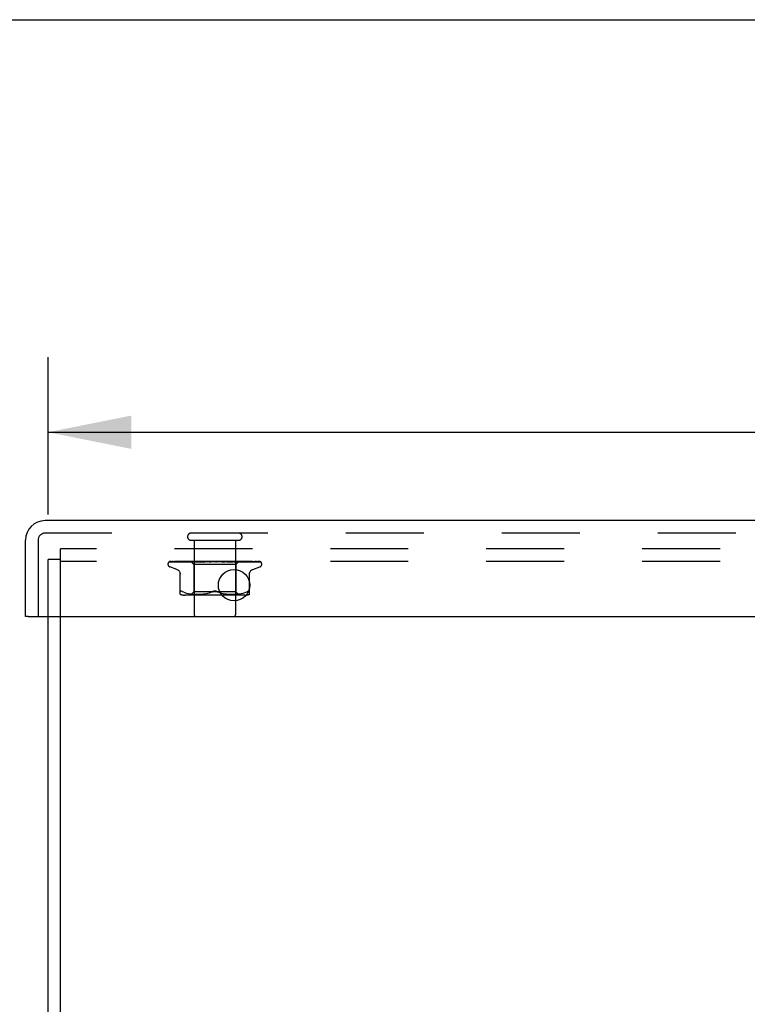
# Model space of a CAD drawing. Header units: inches. Extents: x 0 to 85, y 0 to 55.
# Tile 43 of 55: x 61.4 to 65.8, y 49.1 to 55. Entities that reach past the tile are written whole.
import ezdxf

# ---------------------------------------------------------------- set-up
doc = ezdxf.new("R2010")
doc.units = ezdxf.units.IN
doc.header["$LTSCALE"] = 4.675
doc.header["$MEASUREMENT"] = 0
doc.linetypes.add('HIDDEN', pattern=[0.2, 0.1, -0.1])
doc.layers.get('0').update_dxf_attribs({"linetype": 'CONTINUOUS'})
for name, color, linetype in [('DEFAULT_2', 8, 'HIDDEN'), ('DIMENSIONS', 7, 'CONTINUOUS'), ('FRONT_COVER', 7, 'CONTINUOUS')]:
    doc.layers.add(name, color=color, linetype=linetype)
doc.styles.get("Standard").update_dxf_attribs({"font": 'arial.ttf'})
doc.dimstyles.new('DIMSTYLE_1', dxfattribs={"dimtxt": 0.375, "dimasz": 0.5, "dimexe": 0.09, "dimexo": 0.07, "dimgap": 0.0375, "dimtad": 0, "dimtih": 1, "dimtoh": 1, "dimzin": 4, "dimdsep": 46, "dimtxsty": 'Standard', "dimblk": '_FILLED', "dimblk1": '_FILLED', "dimblk2": '_FILLED', "dimcen": 0.09, "dimadec": 3, "dimazin": 1, "dimtfac": 1, "dimtdec": 3, "dimtofl": 0, "dimtmove": 0, "dimatfit": 3, "dimldrblk": '_FILLED', "dimfxl": 0, "dimtolj": 1, "dimtzin": 4, "dimarcsym": 0})

# ---------------------------------------------------------------- blocks, each defined once
blk = doc.blocks.new('_FILLED')
at = {"color": 0, "linetype": 'ByBlock'}
blk.add_solid([(0, 0), (-1, 0.2), (-1, -0.2)], dxfattribs=at)
blk = doc.blocks.new('*D1')
at = {"layer": 'DIMENSIONS', "color": 2, "linetype": 'Continuous'}
for p, q in [((61.5824, 52.031), (61.5824, 52.9747)), ((81.5824, 52.031), (81.5824, 52.9747)), ((61.5824, 52.5247), (70.7397, 52.5247)), ((81.5824, 52.5247), (72.4251, 52.5247))]:
    blk.add_line(p, q, dxfattribs=at)
at = {"layer": 'DIMENSIONS', "color": 2, "linetype": 'Continuous', "xscale": 0.5, "yscale": 0.5, "zscale": 0.5, "rotation": 180}
blk.add_blockref('_FILLED', (61.5824, 52.5247), dxfattribs=at)
at = {"layer": 'DIMENSIONS', "color": 2, "linetype": 'Continuous', "xscale": 0.5, "yscale": 0.5, "zscale": 0.5}
blk.add_blockref('_FILLED', (81.5824, 52.5247), dxfattribs=at)
at = {"layer": 'DIMENSIONS', "color": 2, "linetype": 'Continuous', "insert": (71.5824, 52.7122), "char_height": 0.375, "width": 1.310409, "attachment_point": 2, "line_spacing_factor": 0.9}
blk.add_mtext('20.00', dxfattribs=at)

msp = doc.modelspace()

# ---------------------------------------------------------------- linework, layer by layer
at = {"color": 7, "linetype": 'Continuous'}
msp.add_line((0, 55), (85, 55), dxfattribs=at)
at = {"color": 3, "linetype": 'Continuous'}
for p, q in [((61.5824, 41.887042), (61.5824, 51.419042)), ((61.6574, 41.824042), (61.6574, 51.419042))]:
    msp.add_line(p, q, dxfattribs=at)
at = {"layer": 'DEFAULT_2', "color": 8, "linetype": 'HIDDEN'}
for p, q in [((61.6574, 51.419042), (61.6574, 51.824042)), ((81.5074, 51.824042), (61.6574, 51.824042)), ((61.5824, 51.419042), (61.5824, 51.761042)), ((61.6574, 51.761042), (61.5824, 51.761042)), ((81.5074, 51.749042), (61.6574, 51.749042))]:
    msp.add_line(p, q, dxfattribs=at)
at = {"layer": 'FRONT_COVER', "color": 3, "linetype": 'Continuous'}
for p, q in [((81.6004, 51.994042), (61.5644, 51.994042)), ((61.4474, 51.419042), (61.4474, 51.877042)), ((61.4624, 51.419042), (81.7024, 51.419042))]:
    msp.add_line(p, q, dxfattribs=at)
at = {"layer": 'FRONT_COVER', "color": 8, "linetype": 'HIDDEN'}
for p, q in [((61.5224, 51.877042), (61.5224, 51.419042)), ((81.6004, 51.919042), (61.5644, 51.919042)), ((62.4404, 51.876042), (62.7244, 51.876042)), ((62.4584, 51.876042), (62.4584, 51.429042)), ((62.7064, 51.876042), (62.7064, 51.429042)), ((62.30115, 51.732545), (62.30115, 51.733375)), ((62.310769, 51.746399), (62.356926, 51.747073)), ((62.311368, 51.746399), (62.379449, 51.747399)), ((62.354408, 51.701491), (62.312116, 51.716884)), ((62.312192, 51.749042), (62.58674, 51.749042)), ((62.319994, 51.746399), (62.386505, 51.747399)), ((62.321769, 51.746399), (62.407918, 51.747708)), ((62.341599, 51.746399), (62.402024, 51.747399)), ((62.357309, 51.747073), (62.421516, 51.748001)), ((62.366155, 51.746394), (62.366249, 51.7464)), ((62.366245, 51.746399), (62.421371, 51.747399)), ((62.370141, 51.746399), (62.423227, 51.7474)), ((62.379734, 51.747399), (62.43956, 51.748255)), ((62.388498, 51.749042), (62.382837, 51.748422)), ((62.401604, 51.7464), (62.488319, 51.748256)), ((62.40174, 51.746409), (62.401609, 51.7464)), ((62.402024, 51.747399), (62.455028, 51.748256)), ((62.406371, 51.7464), (62.450197, 51.7474)), ((62.407334, 51.747708), (62.444677, 51.748255)), ((62.407918, 51.747708), (62.44483, 51.748255)), ((62.421371, 51.747399), (62.469503, 51.748256)), ((62.421634, 51.748001), (62.439611, 51.748255)), ((62.423227, 51.7474), (62.469839, 51.748256)), ((62.438149, 51.749042), (62.45715, 51.730041)), ((62.439612, 51.748255), (62.439536, 51.748279)), ((62.43956, 51.748255), (62.439587, 51.748279)), ((62.443522, 51.746401), (62.510559, 51.748257)), ((62.443776, 51.746417), (62.443526, 51.746401)), ((62.447121, 51.746741), (62.443782, 51.746417)), ((62.444831, 51.748255), (62.444649, 51.748279)), ((62.444678, 51.748255), (62.4448, 51.748279)), ((62.456311, 51.747616), (62.447121, 51.746741)), ((62.448991, 51.746401), (62.471131, 51.747076)), ((62.450197, 51.7474), (62.488733, 51.748256)), ((62.455029, 51.748255), (62.45474, 51.748279)), ((62.45478, 51.748255), (62.454986, 51.748279)), ((62.465129, 51.748434), (62.456311, 51.747616)), ((62.45715, 51.730041), (62.45715, 51.567018)), ((62.70765, 51.730041), (62.45715, 51.730041)), ((62.463582, 51.749042), (62.469445, 51.748279)), ((62.471859, 51.749042), (62.465129, 51.748434)), ((62.46984, 51.748255), (62.469445, 51.748279)), ((62.469503, 51.748255), (62.469777, 51.748279)), ((62.474896, 51.749042), (62.469777, 51.748279)), ((62.471131, 51.747076), (62.492355, 51.74771)), ((62.48121, 51.749042), (62.488232, 51.748279)), ((62.488733, 51.748256), (62.488232, 51.748279)), ((62.488319, 51.748257), (62.488638, 51.748279)), ((62.495041, 51.749042), (62.488638, 51.748279)), ((62.490771, 51.746421), (62.490507, 51.746404)), ((62.490511, 51.746404), (62.535446, 51.74826)), ((62.490799, 51.746423), (62.504587, 51.747659)), ((62.492355, 51.74771), (62.511037, 51.748257)), ((62.496503, 51.746406), (62.510548, 51.74708)), ((62.502495, 51.749042), (62.510423, 51.748279)), ((62.504587, 51.747659), (62.516728, 51.74873)), ((62.510664, 51.748261), (62.510423, 51.748279)), ((62.510548, 51.74708), (62.524057, 51.747714)), ((62.510559, 51.748257), (62.510889, 51.748279)), ((62.511037, 51.748258), (62.510664, 51.748261)), ((62.518344, 51.749042), (62.510889, 51.748279)), ((62.516728, 51.74873), (62.520312, 51.749042)), ((62.524057, 51.747714), (62.535983, 51.748261)), ((62.526667, 51.749042), (62.535215, 51.748279)), ((62.535446, 51.74826), (62.535723, 51.748279)), ((62.543962, 51.749042), (62.535724, 51.748279)), ((62.541032, 51.746423), (62.57097, 51.749042)), ((62.547503, 51.746448), (62.552901, 51.747116)), ((62.552854, 51.749042), (62.561713, 51.748279)), ((62.552901, 51.747116), (62.558188, 51.747748)), ((62.558188, 51.747748), (62.56293, 51.748293)), ((62.580109, 51.749042), (62.588959, 51.748279)), ((62.585928, 51.749042), (62.586304, 51.748848)), ((62.587729, 51.748258), (62.587609, 51.748368)), ((62.587813, 51.748182), (62.587729, 51.748258)), ((62.587861, 51.74814), (62.587813, 51.748182)), ((62.587975, 51.748041), (62.587915, 51.748093)), ((62.588679, 51.747503), (62.588695, 51.747492)), ((62.59839, 51.749042), (62.589496, 51.748279)), ((62.592595, 51.749042), (62.852436, 51.749042)), ((62.607447, 51.749042), (62.615967, 51.748279)), ((62.615584, 51.748267), (62.623952, 51.747722)), ((62.616164, 51.748264), (62.615967, 51.748279)), ((62.616164, 51.748264), (62.649385, 51.746408)), ((62.625233, 51.749042), (62.616489, 51.748279)), ((62.649186, 51.746423), (62.619326, 51.749042)), ((62.623952, 51.747722), (62.633399, 51.747087)), ((62.633399, 51.747087), (62.643182, 51.746414)), ((62.633879, 51.749042), (62.641762, 51.748279)), ((62.64157, 51.748258), (62.642251, 51.748279)), ((62.64157, 51.748259), (62.656945, 51.747712)), ((62.642078, 51.748258), (62.641762, 51.748279)), ((62.642078, 51.748258), (62.698318, 51.746402)), ((62.650527, 51.749042), (62.642251, 51.748279)), ((62.649395, 51.746408), (62.649195, 51.746422)), ((62.656945, 51.747712), (62.674391, 51.747077)), ((62.658451, 51.749042), (62.665412, 51.748279)), ((62.665294, 51.748256), (62.66585, 51.748279)), ((62.665294, 51.748257), (62.699249, 51.747401)), ((62.665741, 51.748256), (62.665412, 51.748279)), ((62.665742, 51.748257), (62.742967, 51.7464)), ((62.673359, 51.749042), (62.66585, 51.748279)), ((62.675977, 51.748435), (62.669109, 51.749042)), ((62.674391, 51.747077), (62.692566, 51.746403)), ((62.689753, 51.747187), (62.675977, 51.748435)), ((62.680274, 51.749042), (62.686061, 51.748279)), ((62.685984, 51.748256), (62.686432, 51.748279)), ((62.685985, 51.748256), (62.728752, 51.7474)), ((62.686361, 51.748256), (62.686061, 51.748279)), ((62.692904, 51.749042), (62.686432, 51.748279)), ((62.69804, 51.74642), (62.689753, 51.747187)), ((62.698327, 51.746402), (62.698045, 51.746419)), ((62.69856, 51.749042), (62.700823, 51.748659)), ((62.700823, 51.748659), (62.702964, 51.748279)), ((62.702912, 51.748255), (62.703254, 51.748279)), ((62.702913, 51.748256), (62.752947, 51.7474)), ((62.703206, 51.748255), (62.702964, 51.748279)), ((62.705906, 51.748659), (62.703255, 51.748279)), ((62.708454, 51.749042), (62.705906, 51.748659)), ((62.725891, 51.748282), (62.70765, 51.730041)), ((62.70765, 51.730041), (62.70765, 51.567018)), ((62.715473, 51.748255), (62.715709, 51.748279)), ((62.715675, 51.748255), (62.715509, 51.748279)), ((62.715676, 51.748256), (62.772082, 51.747399)), ((62.722313, 51.748432), (62.715776, 51.749042)), ((62.7308, 51.747613), (62.722313, 51.748432)), ((62.723217, 51.748255), (62.723345, 51.748279)), ((62.723217, 51.748255), (62.78273, 51.747399)), ((62.723319, 51.748255), (62.723243, 51.748279)), ((62.726612, 51.749042), (62.725864, 51.748255)), ((62.725864, 51.748255), (62.72587, 51.748261)), ((62.725864, 51.748255), (62.808707, 51.747073)), ((62.72587, 51.748261), (62.725887, 51.748279)), ((62.728752, 51.7474), (62.777429, 51.746399)), ((62.742963, 51.746401), (62.74276, 51.746414)), ((62.752947, 51.7474), (62.809961, 51.746399)), ((62.772082, 51.747399), (62.836599, 51.746399)), ((62.781734, 51.746404), (62.775094, 51.747174)), ((62.781775, 51.7464), (62.781743, 51.746403)), ((62.782163, 51.747399), (62.849441, 51.746399)), ((62.809962, 51.7464), (62.810192, 51.746382)), ((62.810392, 51.701491), (62.852683, 51.716884)), ((62.813364, 51.7464), (62.813475, 51.746395)), ((62.813475, 51.746395), (62.81362, 51.746381)), ((62.859135, 51.744724), (62.85908, 51.744777)), ((62.86365, 51.732545), (62.86365, 51.733375)), ((62.374066, 51.552534), (62.374066, 51.681756)), ((62.790733, 51.552534), (62.790733, 51.681756)), ((62.397112, 51.564347), (62.38865, 51.567953)), ((62.397082, 51.564357), (62.405972, 51.561282)), ((62.761992, 51.547018), (62.402807, 51.547018)), ((62.405924, 51.561297), (62.415329, 51.558773)), ((62.415277, 51.558786), (62.424885, 51.556771)), ((62.424834, 51.55678), (62.434421, 51.555259)), ((62.434371, 51.555266), (62.44379, 51.554155)), ((62.45715, 51.567018), (62.43715, 51.547018)), ((62.443735, 51.554161), (62.452717, 51.553391)), ((62.452635, 51.553396), (62.461368, 51.552907)), ((62.5824, 51.567018), (62.45715, 51.567018)), ((62.461253, 51.552913), (62.469749, 51.552622)), ((62.469605, 51.552625), (62.47806, 51.552539)), ((62.47789, 51.552539), (62.486486, 51.552619)), ((62.486297, 51.552615), (62.495074, 51.552906)), ((62.494875, 51.552898), (62.50396, 51.55341)), ((62.503765, 51.553396), (62.513058, 51.554194)), ((62.512877, 51.554176), (62.522371, 51.555302)), ((62.522217, 51.555281), (62.531762, 51.556804)), ((62.531642, 51.556782), (62.541143, 51.558767)), ((62.541059, 51.558748), (62.550366, 51.561243)), ((62.550318, 51.561229), (62.559236, 51.564314)), ((62.559215, 51.564306), (62.567816, 51.567953)), ((62.70765, 51.567018), (62.5824, 51.567018)), ((62.605585, 51.564306), (62.596983, 51.567953)), ((62.614433, 51.561243), (62.62374, 51.558748)), ((62.623657, 51.558767), (62.633158, 51.556782)), ((62.633037, 51.556804), (62.642582, 51.555281)), ((62.642428, 51.555302), (62.651922, 51.554176)), ((62.651742, 51.554194), (62.661035, 51.553396)), ((62.660839, 51.55341), (62.669924, 51.552898)), ((62.669726, 51.552906), (62.678502, 51.552615)), ((62.678313, 51.552619), (62.686909, 51.552539)), ((62.686739, 51.552539), (62.695195, 51.552625)), ((62.69505, 51.552622), (62.703547, 51.552913)), ((62.703432, 51.552907), (62.712164, 51.553396)), ((62.70765, 51.567018), (62.72765, 51.547018)), ((62.712082, 51.553391), (62.721065, 51.554161)), ((62.721009, 51.554155), (62.730428, 51.555266)), ((62.730378, 51.555259), (62.739966, 51.55678)), ((62.739915, 51.556771), (62.749522, 51.558786)), ((62.74947, 51.558773), (62.758876, 51.561297)), ((62.758828, 51.561282), (62.767717, 51.564357)), ((62.767688, 51.564347), (62.77615, 51.567953)), ((62.77615, 51.567953), (62.778908, 51.569215)), ((62.781348, 51.570187), (62.778908, 51.569215)), ((62.781348, 51.570187), (62.783453, 51.570863))]:
    msp.add_line(p, q, dxfattribs=at)
at = {"layer": 'FRONT_COVER', "color": 7, "linetype": 'Continuous'}
msp.add_line((61.4624, 51.419042), (61.4474, 51.419042), dxfattribs=at)
at = {"layer": 'FRONT_COVER', "color": 8, "linetype": 'HIDDEN'}
for points in [[(62.308042, 51.745708), (62.308374, 51.745872), (62.308895, 51.746077), (62.309489, 51.746246), (62.310132, 51.746357), (62.310773, 51.746399)], [(62.317844, 51.749042), (62.31622, 51.748662), (62.314588, 51.748226), (62.31305, 51.747761), (62.311598, 51.747267), (62.310223, 51.746735), (62.308924, 51.746155), (62.308048, 51.745711)], [(62.308538, 51.745642), (62.308503, 51.745616), (62.308446, 51.745576), (62.308489, 51.745604), (62.308641, 51.745695), (62.308915, 51.745836), (62.309296, 51.746001), (62.309776, 51.746163), (62.31033, 51.746296), (62.310931, 51.746378), (62.31137, 51.746399)], [(62.314627, 51.749042), (62.314405, 51.748962), (62.313731, 51.7487), (62.313086, 51.74842), (62.312473, 51.748128), (62.311892, 51.747826), (62.311344, 51.747521), (62.310832, 51.747217), (62.310355, 51.746917), (62.309918, 51.746629), (62.309522, 51.746355), (62.309174, 51.746108), (62.308538, 51.745642)], [(62.312187, 51.749042), (62.311218, 51.748672), (62.310346, 51.748275), (62.31021, 51.748207)], [(62.318873, 51.746256), (62.31908, 51.746303), (62.319563, 51.746375), (62.319999, 51.7464)], [(62.332759, 51.749042), (62.331032, 51.748762), (62.328745, 51.748363), (62.326523, 51.747945), (62.324368, 51.747512), (62.322279, 51.747062), (62.320263, 51.746596), (62.318877, 51.746255)], [(62.320582, 51.746271), (62.320512, 51.746234), (62.32037, 51.746163), (62.320342, 51.74615), (62.320439, 51.746187), (62.320674, 51.746258), (62.321035, 51.746335), (62.321507, 51.746389), (62.32177, 51.7464)], [(62.321078, 51.746542), (62.320751, 51.746362), (62.320582, 51.746271)], [(62.326335, 51.749042), (62.326081, 51.748953), (62.325402, 51.748696), (62.324748, 51.748425), (62.324123, 51.748143), (62.323525, 51.747856), (62.322958, 51.747569), (62.322425, 51.747287), (62.321929, 51.747016), (62.321078, 51.746542)], [(62.338253, 51.74636), (62.338462, 51.746386), (62.338716, 51.7464)], [(62.356577, 51.749042), (62.354635, 51.748795), (62.351701, 51.748405), (62.348789, 51.747997), (62.345906, 51.747575), (62.343052, 51.747139), (62.340235, 51.746688), (62.33826, 51.74636)], [(62.338711, 51.746399), (62.420035, 51.747708), (62.438537, 51.748001)], [(62.341226, 51.746392), (62.341148, 51.746365), (62.34109, 51.746346), (62.341159, 51.746361), (62.341364, 51.746388), (62.341596, 51.7464)], [(62.342522, 51.746976), (62.342037, 51.746745), (62.341634, 51.746561), (62.341332, 51.746433), (62.341226, 51.746392)], [(62.347224, 51.749042), (62.346708, 51.748858), (62.345896, 51.748541), (62.345123, 51.74821), (62.344392, 51.747877), (62.343709, 51.747553), (62.342522, 51.746976)], [(62.354875, 51.701321), (62.356793, 51.700544), (62.360053, 51.698834), (62.363089, 51.696712), (62.365851, 51.6942), (62.368285, 51.691343), (62.370331, 51.688189), (62.371956, 51.684802), (62.373129, 51.681247), (62.373833, 51.677584), (62.374066, 51.673913)], [(62.382837, 51.748422), (62.379316, 51.748018), (62.375782, 51.747599), (62.372236, 51.747166), (62.366164, 51.746395)], [(62.370369, 51.746462), (62.370218, 51.746423), (62.370091, 51.746399), (62.370116, 51.746399), (62.370139, 51.7464)], [(62.376539, 51.749042), (62.375891, 51.748803), (62.375014, 51.748449), (62.374188, 51.748089), (62.373423, 51.747743), (62.372708, 51.747415), (62.372043, 51.747115), (62.371442, 51.746855), (62.370913, 51.746644), (62.370496, 51.7465), (62.370369, 51.746462)], [(62.413019, 51.74761), (62.408899, 51.747179), (62.401748, 51.74641)], [(62.409755, 51.747542), (62.40907, 51.747239), (62.408425, 51.74697), (62.407827, 51.746745), (62.407304, 51.746576), (62.406875, 51.746468), (62.40656, 51.746416), (62.406368, 51.7464)], [(62.413214, 51.749042), (62.412758, 51.748867), (62.411969, 51.748539), (62.411204, 51.748202), (62.409755, 51.747542)], [(62.427391, 51.749042), (62.425043, 51.748817), (62.421098, 51.74843), (62.413019, 51.74761)], [(62.438221, 51.749042), (62.4385, 51.74885), (62.438813, 51.748659), (62.439158, 51.748468), (62.439536, 51.748279)], [(62.438523, 51.749042), (62.438837, 51.748768), (62.439097, 51.748552), (62.439306, 51.748393), (62.439459, 51.748293), (62.439552, 51.748255), (62.43956, 51.748255)], [(62.439157, 51.749042), (62.439364, 51.748768), (62.439514, 51.748552), (62.439606, 51.748393), (62.439642, 51.748293), (62.439618, 51.748255), (62.439612, 51.748255)], [(62.439961, 51.749042), (62.439817, 51.74885), (62.439707, 51.748659), (62.43963, 51.748468), (62.439587, 51.748279)], [(62.441692, 51.749042), (62.442385, 51.74885), (62.443109, 51.748659), (62.443863, 51.748468), (62.444649, 51.748279)], [(62.443088, 51.749042), (62.443498, 51.748768), (62.44386, 51.748552), (62.444177, 51.748393), (62.444442, 51.748293), (62.444649, 51.748255), (62.444678, 51.748255)], [(62.446849, 51.749042), (62.446286, 51.74885), (62.445758, 51.748659), (62.445262, 51.748468), (62.4448, 51.748279)], [(62.444969, 51.749042), (62.445061, 51.748768), (62.445094, 51.748552), (62.445068, 51.748393), (62.444984, 51.748293), (62.444831, 51.748255)], [(62.454349, 51.748342), (62.452869, 51.747634), (62.452138, 51.747302), (62.45142, 51.747003), (62.450737, 51.746756), (62.450108, 51.746572), (62.449558, 51.746458), (62.449109, 51.746408), (62.448982, 51.746402)], [(62.450249, 51.749042), (62.45133, 51.74885), (62.452439, 51.748659), (62.453575, 51.748468), (62.45474, 51.748279)], [(62.452689, 51.749042), (62.45318, 51.748768), (62.45363, 51.748552), (62.454044, 51.748393), (62.454411, 51.748293), (62.454724, 51.748255), (62.45478, 51.748255)], [(62.455908, 51.749042), (62.455099, 51.748692), (62.454349, 51.748342)], [(62.458636, 51.749042), (62.457676, 51.74885), (62.456747, 51.748659), (62.455851, 51.748468), (62.454986, 51.748279)], [(62.455748, 51.749042), (62.455722, 51.748768), (62.455638, 51.748552), (62.455493, 51.748393), (62.455293, 51.748293), (62.455029, 51.748255)], [(62.466978, 51.749042), (62.467532, 51.748768), (62.468054, 51.748552), (62.46855, 51.748393), (62.469007, 51.748293), (62.469414, 51.748255), (62.469503, 51.748255)], [(62.471104, 51.749042), (62.470961, 51.748768), (62.470763, 51.748552), (62.470505, 51.748393), (62.470196, 51.748293), (62.46984, 51.748255)], [(62.485438, 51.749042), (62.48604, 51.748767), (62.486615, 51.748551), (62.487168, 51.748393), (62.487691, 51.748295), (62.488181, 51.748256), (62.488319, 51.748257)], [(62.490483, 51.749042), (62.490228, 51.748768), (62.489922, 51.748552), (62.489561, 51.748393), (62.489155, 51.748293), (62.488733, 51.748256)], [(62.503045, 51.749042), (62.502868, 51.748957), (62.502263, 51.74865), (62.501669, 51.748333), (62.501072, 51.748009), (62.500459, 51.747686), (62.49982, 51.747369), (62.49915, 51.747071), (62.498461, 51.746809), (62.497758, 51.7466), (62.497085, 51.746465), (62.496485, 51.746406)], [(62.507403, 51.749042), (62.508022, 51.748768), (62.50863, 51.748552), (62.509233, 51.748393), (62.509817, 51.748293), (62.510367, 51.748255), (62.510559, 51.748257)], [(62.513184, 51.749042), (62.512856, 51.748787), (62.512489, 51.748582), (62.51208, 51.748424), (62.511637, 51.748317), (62.511166, 51.748263), (62.511037, 51.748258)], [(62.532078, 51.749042), (62.532697, 51.748768), (62.533315, 51.748552), (62.53394, 51.748393), (62.534556, 51.748293), (62.535149, 51.748255), (62.535446, 51.74826)], [(62.535983, 51.748261), (62.535805, 51.748255), (62.535216, 51.748279)], [(62.538386, 51.749042), (62.537939, 51.748768), (62.537455, 51.748552), (62.536929, 51.748393), (62.536375, 51.748293), (62.535983, 51.748261)], [(62.552826, 51.749042), (62.552669, 51.748947), (62.552285, 51.748701), (62.551919, 51.748454), (62.551545, 51.748198), (62.551153, 51.747934), (62.550732, 51.747665), (62.550266, 51.747393), (62.549741, 51.747124), (62.549159, 51.746874), (62.548516, 51.746657), (62.547848, 51.746501), (62.547417, 51.746439)], [(62.558573, 51.749042), (62.559168, 51.748768), (62.559774, 51.748552), (62.560399, 51.748393), (62.561025, 51.748293), (62.561639, 51.748255), (62.562245, 51.748279)], [(62.56293, 51.748293), (62.562327, 51.748255), (62.561713, 51.748279)], [(62.56518, 51.749042), (62.564659, 51.748768), (62.564111, 51.748552), (62.56353, 51.748393), (62.56293, 51.748293)], [(62.586304, 51.748848), (62.586478, 51.748768), (62.587051, 51.748552), (62.587652, 51.748393), (62.588267, 51.748293), (62.588879, 51.748255), (62.589496, 51.748279)], [(62.586304, 51.748848), (62.586716, 51.748647), (62.587162, 51.748415), (62.587588, 51.748179), (62.587995, 51.74794), (62.588384, 51.747697), (62.588679, 51.747503)], [(62.587609, 51.748368), (62.587552, 51.748419), (62.587468, 51.748493), (62.587357, 51.748588), (62.587211, 51.748706), (62.587041, 51.748835), (62.586861, 51.748961), (62.58674, 51.749042)], [(62.5877, 51.74828), (62.587738, 51.74825), (62.587822, 51.748177), (62.587955, 51.74806), (62.588139, 51.747905), (62.588378, 51.747717), (62.588679, 51.747503)], [(62.588201, 51.747854), (62.588118, 51.747921), (62.588043, 51.747983)], [(62.588695, 51.747492), (62.588618, 51.747544), (62.588498, 51.747628), (62.58839, 51.747708), (62.588291, 51.747783)], [(62.588695, 51.747492), (62.589024, 51.747285), (62.589432, 51.747064), (62.589899, 51.746853), (62.590419, 51.746669), (62.59099, 51.746524), (62.591586, 51.746432), (62.592178, 51.746399), (62.592765, 51.746423)], [(62.592595, 51.749042), (62.59202, 51.748768), (62.591428, 51.748552), (62.590812, 51.748393), (62.590189, 51.748293), (62.589573, 51.748255), (62.588959, 51.748279)], [(62.613156, 51.749042), (62.613642, 51.748768), (62.61416, 51.748552), (62.614716, 51.748393), (62.615296, 51.748293), (62.615584, 51.748267)], [(62.615584, 51.748267), (62.615885, 51.748255), (62.616489, 51.748279)], [(62.619643, 51.749042), (62.619033, 51.748768), (62.618418, 51.748552), (62.61779, 51.748393), (62.617166, 51.748293), (62.61656, 51.748255), (62.616164, 51.748264)], [(62.637839, 51.748615), (62.63733, 51.748903), (62.637072, 51.749042)], [(62.643222, 51.746412), (62.643076, 51.746423), (62.642439, 51.746511), (62.641773, 51.74667), (62.64111, 51.74689), (62.640485, 51.747149), (62.639896, 51.747433), (62.639349, 51.747728), (62.638833, 51.748025), (62.637839, 51.748615)], [(62.639272, 51.749042), (62.639676, 51.748768), (62.640121, 51.748552), (62.640612, 51.748393), (62.641136, 51.748293), (62.64157, 51.748258)], [(62.645344, 51.749042), (62.644722, 51.748768), (62.644106, 51.748552), (62.643489, 51.748393), (62.642887, 51.748293), (62.642313, 51.748255), (62.642078, 51.748258)], [(62.663333, 51.749042), (62.66364, 51.748768), (62.663996, 51.748552), (62.664404, 51.748393), (62.664854, 51.748293), (62.665294, 51.748256)], [(62.66877, 51.749042), (62.668159, 51.748768), (62.667564, 51.748552), (62.666981, 51.748393), (62.666421, 51.748293), (62.6659, 51.748255), (62.665741, 51.748256)], [(62.684468, 51.749042), (62.684668, 51.748768), (62.684921, 51.748552), (62.685232, 51.748393), (62.685591, 51.748293), (62.685984, 51.748256)], [(62.692578, 51.746403), (62.692468, 51.746408), (62.691917, 51.74647), (62.69127, 51.746607), (62.690564, 51.746822), (62.689849, 51.747094), (62.689132, 51.747407), (62.688434, 51.747741), (62.687752, 51.748082), (62.687082, 51.748421), (62.686414, 51.748748), (62.685771, 51.749042)], [(62.689074, 51.749042), (62.688496, 51.748768), (62.687945, 51.748552), (62.687415, 51.748393), (62.686919, 51.748293), (62.686469, 51.748255), (62.686361, 51.748256)], [(62.686361, 51.748256), (62.747518, 51.747074), (62.765024, 51.74673), (62.78178, 51.746399)], [(62.699249, 51.747401), (62.725177, 51.746731), (62.737827, 51.7464)], [(62.701915, 51.749042), (62.701999, 51.748768), (62.702141, 51.748552), (62.702343, 51.748393), (62.702599, 51.748293), (62.702912, 51.748255)], [(62.705523, 51.749042), (62.704999, 51.748768), (62.70451, 51.748552), (62.704054, 51.748393), (62.703639, 51.748293), (62.703277, 51.748255), (62.703206, 51.748255)], [(62.703207, 51.748256), (62.77384, 51.747074), (62.79404, 51.74673), (62.813369, 51.746399)], [(62.712647, 51.749042), (62.713412, 51.74885), (62.714144, 51.748659), (62.714843, 51.748468), (62.715509, 51.748279)], [(62.715042, 51.749042), (62.715008, 51.748768), (62.715034, 51.748552), (62.71512, 51.748393), (62.715262, 51.748293), (62.715473, 51.748255)], [(62.715474, 51.748256), (62.791734, 51.747074), (62.813477, 51.74673), (62.834257, 51.746399)], [(62.717522, 51.749042), (62.71707, 51.748768), (62.716662, 51.748552), (62.716295, 51.748393), (62.715978, 51.748293), (62.715716, 51.748255), (62.715675, 51.748255)], [(62.719449, 51.749042), (62.718558, 51.74885), (62.717638, 51.748659), (62.716688, 51.748468), (62.715709, 51.748279)], [(62.722027, 51.749042), (62.722382, 51.74885), (62.722703, 51.748659), (62.72299, 51.748468), (62.723243, 51.748279)], [(62.723375, 51.749042), (62.723224, 51.748768), (62.723133, 51.748552), (62.723099, 51.748393), (62.723124, 51.748293), (62.723217, 51.748255)], [(62.724638, 51.749042), (62.724274, 51.748768), (62.723962, 51.748552), (62.723698, 51.748393), (62.723488, 51.748293), (62.723337, 51.748255), (62.723319, 51.748255)], [(62.725491, 51.749042), (62.725002, 51.74885), (62.724482, 51.748659), (62.72393, 51.748468), (62.723345, 51.748279)], [(62.72636, 51.749042), (62.726292, 51.74885), (62.726191, 51.748659), (62.726056, 51.748468), (62.725887, 51.748279)], [(62.742753, 51.746414), (62.739578, 51.746738), (62.7308, 51.747613)], [(62.734309, 51.747521), (62.732718, 51.748257), (62.731897, 51.748627), (62.731052, 51.748981), (62.730897, 51.749042)], [(62.737829, 51.746401), (62.737506, 51.746427), (62.737041, 51.74651), (62.736461, 51.746667), (62.735796, 51.746896), (62.735069, 51.747187), (62.734309, 51.747521)], [(62.775094, 51.747174), (62.771244, 51.747606), (62.767427, 51.748023), (62.763644, 51.748427), (62.757645, 51.749042)], [(62.772926, 51.748158), (62.772129, 51.748504), (62.771297, 51.748843), (62.770765, 51.749042)], [(62.777431, 51.7464), (62.777429, 51.7464), (62.777342, 51.746409), (62.777114, 51.74645), (62.776753, 51.746545), (62.776277, 51.746704), (62.775708, 51.746923), (62.77508, 51.747188), (62.774401, 51.74749), (62.772926, 51.748158)], [(62.78273, 51.747399), (62.828323, 51.74673), (62.850634, 51.746399)], [(62.790733, 51.673913), (62.790966, 51.677584), (62.79167, 51.681247), (62.792844, 51.684802), (62.794468, 51.688189), (62.796515, 51.691343), (62.798948, 51.6942), (62.80171, 51.696712), (62.804747, 51.698834), (62.808006, 51.700544), (62.809924, 51.701321)], [(62.813611, 51.746381), (62.811355, 51.746707), (62.808158, 51.747155), (62.804946, 51.74759), (62.801725, 51.748009), (62.798495, 51.748415), (62.795266, 51.748804), (62.793211, 51.749042)], [(62.810165, 51.746388), (62.810127, 51.746398), (62.809929, 51.746459), (62.809603, 51.74658), (62.80916, 51.746764), (62.808624, 51.747004), (62.808026, 51.747281), (62.807362, 51.747593), (62.806633, 51.74793), (62.805847, 51.748281), (62.805001, 51.748634), (62.80411, 51.748972), (62.803912, 51.749042)], [(62.808707, 51.747073), (62.855008, 51.746399), (62.8554, 51.746378), (62.855784, 51.746334), (62.856159, 51.746268), (62.856523, 51.74618), (62.856874, 51.746073), (62.857211, 51.745949), (62.857531, 51.745809), (62.857835, 51.745657), (62.858121, 51.745493), (62.858385, 51.745324), (62.858626, 51.745152), (62.858829, 51.744993), (62.858979, 51.744866), (62.859081, 51.744774), (62.859128, 51.744731), (62.859133, 51.744725)], [(62.837327, 51.746323), (62.835645, 51.746655), (62.833225, 51.747111), (62.830749, 51.747552), (62.828225, 51.747978), (62.825651, 51.748389), (62.823033, 51.748782), (62.821203, 51.749042)], [(62.833119, 51.74729), (62.832529, 51.747588), (62.831898, 51.747896), (62.831232, 51.748204), (62.830532, 51.748508), (62.829803, 51.748799), (62.829128, 51.749042)], [(62.83506, 51.746304), (62.835105, 51.746292), (62.835168, 51.746273), (62.835098, 51.746301), (62.834886, 51.746395), (62.834561, 51.746552), (62.834147, 51.746761), (62.833119, 51.74729)], [(62.834258, 51.7464), (62.834605, 51.74638), (62.834919, 51.746335), (62.83506, 51.746304)], [(62.836594, 51.7464), (62.837056, 51.746368), (62.837328, 51.746325)], [(62.852344, 51.746107), (62.851239, 51.746472), (62.849613, 51.746965), (62.847903, 51.747436), (62.846115, 51.747886), (62.844246, 51.748317), (62.842294, 51.748727), (62.840646, 51.749042)], [(62.850298, 51.746698), (62.849819, 51.746987), (62.849296, 51.747291), (62.848729, 51.747605), (62.848123, 51.747921), (62.847482, 51.748234), (62.846804, 51.748538), (62.846093, 51.748826), (62.8455, 51.749042)], [(62.84944, 51.746399), (62.849851, 51.746379), (62.850394, 51.746305), (62.850857, 51.746196), (62.851212, 51.746078), (62.85143, 51.745988), (62.851487, 51.745961)], [(62.851487, 51.745961), (62.85152, 51.745944), (62.851487, 51.745963), (62.851337, 51.746053), (62.851073, 51.746216), (62.850298, 51.746698)], [(62.850629, 51.746399), (62.851208, 51.746362), (62.851787, 51.746265), (62.852278, 51.74613), (62.852335, 51.746111)], [(62.859307, 51.744597), (62.858463, 51.745422), (62.857336, 51.746289), (62.856187, 51.746993), (62.855006, 51.747589), (62.853773, 51.748114), (62.852463, 51.748585), (62.850941, 51.749042)], [(62.858789, 51.745061), (62.858668, 51.745177), (62.858529, 51.745308), (62.858378, 51.745448), (62.858213, 51.745597), (62.858036, 51.745752), (62.857848, 51.745913), (62.857648, 51.74608), (62.857436, 51.74625), (62.857213, 51.746424), (62.856979, 51.7466), (62.856735, 51.746778), (62.85648, 51.746957), (62.856216, 51.747136), (62.855942, 51.747314), (62.855658, 51.747492), (62.855364, 51.747668), (62.85506, 51.747842), (62.854747, 51.748014), (62.854424, 51.748183), (62.854092, 51.748348), (62.853751, 51.748508), (62.853401, 51.748663), (62.853043, 51.748812), (62.852677, 51.748955), (62.852439, 51.749042)], [(62.85908, 51.744777), (62.858968, 51.744887), (62.858789, 51.745061)], [(62.37478, 51.570187), (62.374253, 51.569215), (62.374066, 51.567953)], [(62.37478, 51.570187), (62.375594, 51.570863), (62.376664, 51.57126)], [(62.38865, 51.567953), (62.385891, 51.569215), (62.383452, 51.570187), (62.381347, 51.570863), (62.379528, 51.57126), (62.377974, 51.571394), (62.376664, 51.57126)], [(62.567816, 51.567953), (62.569073, 51.568532), (62.570397, 51.569075), (62.571794, 51.569586), (62.573247, 51.570049), (62.574745, 51.570453), (62.576276, 51.570792), (62.577831, 51.571056), (62.579385, 51.571246), (62.580906, 51.571357), (62.5824, 51.571391)], [(62.5824, 51.571391), (62.580013, 51.571304), (62.577575, 51.571019), (62.575098, 51.570535), (62.572622, 51.569859), (62.570189, 51.568999), (62.567816, 51.567953)], [(62.596983, 51.567953), (62.594608, 51.569), (62.592173, 51.56986), (62.589697, 51.570536), (62.58722, 51.57102), (62.584783, 51.571304), (62.5824, 51.571391)], [(62.5824, 51.571391), (62.584308, 51.571333), (62.58623, 51.571157), (62.588166, 51.570858), (62.590077, 51.570448), (62.591932, 51.569934), (62.593713, 51.569335), (62.595396, 51.568678), (62.596983, 51.567953)], [(62.596983, 51.567953), (62.605564, 51.564314), (62.614481, 51.561229)], [(62.790733, 51.567953), (62.790547, 51.569215), (62.790019, 51.570187), (62.789206, 51.570863), (62.788135, 51.57126), (62.786826, 51.571394), (62.785271, 51.57126), (62.783453, 51.570863)]]:
    msp.add_lwpolyline(points, dxfattribs=at)
at = {"layer": 'FRONT_COVER', "color": 3, "linetype": 'Continuous'}
msp.add_circle((62.6974, 51.607042), 0.094, dxfattribs=at)
msp.add_arc((61.5644, 51.877042), 0.117, 90, 180, dxfattribs=at)
at = {"layer": 'FRONT_COVER', "color": 8, "linetype": 'HIDDEN'}
for centre, radius, start, end in [((61.5644, 51.877042), 0.042, 90, 180), ((62.4404, 51.897542), 0.0215, 89.9999999, 270.0000007), ((62.7244, 51.897542), 0.0215, 269.9999993, 90.0000001), ((62.317816, 51.733375), 0.016667, 117.1487694, 180), ((62.317816, 51.732545), 0.016667, 180, 250), ((62.846983, 51.732545), 0.016667, 290, 360), ((62.846983, 51.733375), 0.016667, 0, 42.2353406), ((62.402807, 51.624596), 0.077578, 247.9239348, 270), ((62.761992, 51.624596), 0.077578, 270, 292.0760652), ((62.4684, 51.429042), 0.01, 180, 270.0000027), ((62.6964, 51.429042), 0.01, 269.9999973, 360)]:
    msp.add_arc(centre, radius, start, end, dxfattribs=at)

# ---------------------------------------------------------------- dimensions: what is measured, and where the dimension line sits
at = {"layer": 'DIMENSIONS', "color": 2, "linetype": 'Continuous'}
dim = msp.add_linear_dim(base=(81.5824, 52.524664), p1=(61.5824, 51.961042), p2=(81.5824, 51.961042), dimstyle='DIMSTYLE_1', dxfattribs=at)
dim.commit()
dim.dimension.update_dxf_attribs({"geometry": '*D1', "text_midpoint": (71.577421, 52.522575), "dimtype": 160})

doc.saveas('drawing.dxf')
